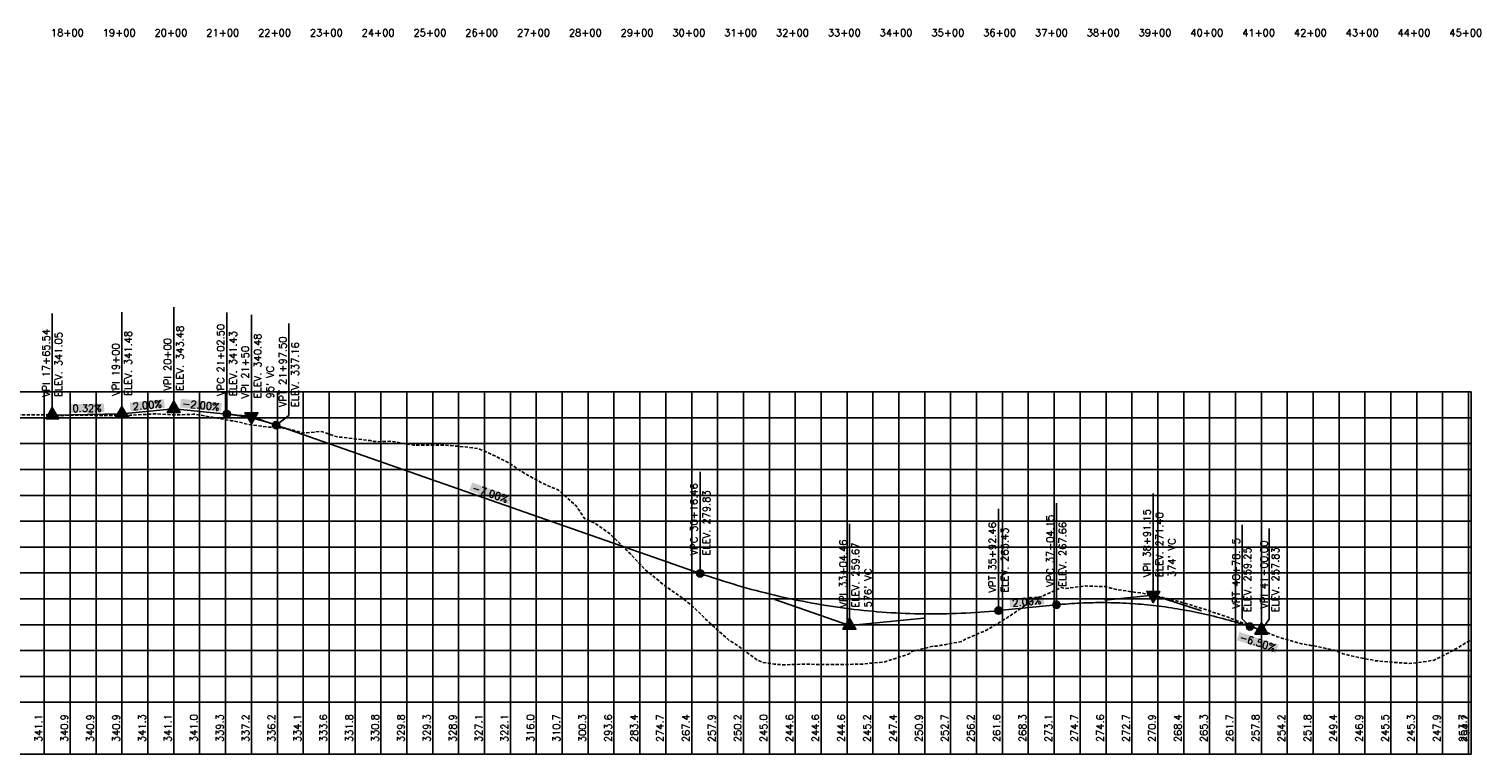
# Model space of a CAD drawing. Extents: x 114466 to 237039, y 16086 to 93345.
# Tile 74 of 81: x 222840 to 225640, y 40979 to 42380. Entities that reach past the tile are written whole.
import ezdxf
from ezdxf.enums import TextEntityAlignment as Align

# ---------------------------------------------------------------- set-up
doc = ezdxf.new("R2010")
doc.units = 0
doc.header["$LTSCALE"] = 50
doc.header["$MEASUREMENT"] = 0
doc.linetypes.add('HIDDEN_050%', pattern=[0.1875, 0.125, -0.0625])
doc.layers.get('0').update_dxf_attribs({"color": 1})
for name, color, linetype in [('ROBLOOP1-PEGCT', 101, 'Continuous'), ('ROBLOOP2-PBASE', 101, 'Continuous'), ('ROBLOOP2-PEGC', 1, 'HIDDEN_050%'), ('ROBLOOP2-PEGCT', 101, 'Continuous'), ('ROBLOOP2-PFGC', 4, 'Continuous'), ('ROBLOOP2-PFGCT', 3, 'Continuous'), ('ROBLOOP2-PFGCT-B', 3, 'Continuous'), ('ROBLOOP2-PGRID', 251, 'Continuous'), ('ROBLOOP2-PVGRID', 7, 'Continuous')]:
    doc.layers.add(name, color=color, linetype=linetype)
doc.styles.add('L140', font='ROMANSM.shx', dxfattribs={"height": 14})

# ---------------------------------------------------------------- blocks, each defined once
blk = doc.blocks.new('crv_tri')
for points in [[(0.125, -0.072), (0, 0.144), (-0.125, -0.072)], [(-0.125, -0.072), (0.125, -0.072), (0, 0.144)]]:
    blk.add_hatch(color=155).paths.add_polyline_path(points)
for p, q in [((0, 0.144), (-0.125, -0.072)), ((0.125, -0.072), (0, 0.144)), ((-0.125, -0.072), (0.125, -0.072))]:
    blk.add_line(p, q)
at = {"flags": 128}
for points in [[(0, 0.144), (-0.125, -0.072), (0.125, -0.072)], [(-0.125, -0.072), (0.125, -0.072), (0, 0.144)]]:
    blk.add_lwpolyline(points, close=True, dxfattribs=at)
blk.add_circle((0, 0), 0.025)
blk.add_circle((0, 0), 0.025)
blk.add_circle((0, 0), 0.025)
blk = doc.blocks.new('CRV_CIR')
at = {"color": 155, "const_width": 0.063, "flags": 128}
blk.add_lwpolyline([(-0.0315, 0, 1), (0.0315, 0, 1)], format="xyb", close=True, dxfattribs=at)
for radius in [0.07, 0.0187]:
    blk.add_circle((0, 0), radius)

msp = doc.modelspace()

# ---------------------------------------------------------------- linework, layer by layer
for p, q in [((221314.3069, 41128.82106), (225624.23974, 41128.82106)), ((221314.3069, 41078.82106), (225624.23974, 41078.82106))]:
    msp.add_line(p, q)
at = {"layer": 'ROBLOOP2-PBASE'}
for p, q in [((221314.3069, 41078.82106), (225624.23974, 41078.82106)), ((222869.5069, 40978.82106), (222869.5069, 41078.82106)), ((222919.5069, 40978.82106), (222919.5069, 41078.82106)), ((222969.5069, 40978.82106), (222969.5069, 41078.82106)), ((223019.5069, 40978.82106), (223019.5069, 41078.82106)), ((223069.5069, 40978.82106), (223069.5069, 41078.82106)), ((223119.5069, 40978.82106), (223119.5069, 41078.82106)), ((223169.5069, 40978.82106), (223169.5069, 41078.82106)), ((223219.5069, 40978.82106), (223219.5069, 41078.82106)), ((223269.5069, 40978.82106), (223269.5069, 41078.82106)), ((223319.5069, 40978.82106), (223319.5069, 41078.82106)), ((223369.5069, 40978.82106), (223369.5069, 41078.82106)), ((223419.5069, 40978.82106), (223419.5069, 41078.82106)), ((223469.5069, 40978.82106), (223469.5069, 41078.82106)), ((223519.5069, 40978.82106), (223519.5069, 41078.82106)), ((223569.5069, 40978.82106), (223569.5069, 41078.82106)), ((223619.5069, 40978.82106), (223619.5069, 41078.82106)), ((223669.5069, 40978.82106), (223669.5069, 41078.82106)), ((223719.5069, 40978.82106), (223719.5069, 41078.82106)), ((223769.5069, 40978.82106), (223769.5069, 41078.82106)), ((223819.5069, 40978.82106), (223819.5069, 41078.82106)), ((223869.5069, 40978.82106), (223869.5069, 41078.82106)), ((223919.5069, 40978.82106), (223919.5069, 41078.82106)), ((223969.5069, 40978.82106), (223969.5069, 41078.82106)), ((224019.5069, 40978.82106), (224019.5069, 41078.82106)), ((224069.5069, 40978.82106), (224069.5069, 41078.82106)), ((224119.5069, 40978.82106), (224119.5069, 41078.82106)), ((224169.5069, 40978.82106), (224169.5069, 41078.82106)), ((224219.5069, 40978.82106), (224219.5069, 41078.82106)), ((224269.5069, 40978.82106), (224269.5069, 41078.82106)), ((224319.5069, 40978.82106), (224319.5069, 41078.82106)), ((224369.5069, 40978.82106), (224369.5069, 41078.82106)), ((224419.5069, 40978.82106), (224419.5069, 41078.82106)), ((224469.5069, 40978.82106), (224469.5069, 41078.82106)), ((224519.5069, 40978.82106), (224519.5069, 41078.82106)), ((224569.5069, 40978.82106), (224569.5069, 41078.82106)), ((224619.5069, 40978.82106), (224619.5069, 41078.82106)), ((224669.5069, 40978.82106), (224669.5069, 41078.82106)), ((224719.5069, 40978.82106), (224719.5069, 41078.82106)), ((224769.5069, 40978.82106), (224769.5069, 41078.82106)), ((224819.5069, 40978.82106), (224819.5069, 41078.82106)), ((224869.5069, 40978.82106), (224869.5069, 41078.82106)), ((224919.5069, 40978.82106), (224919.5069, 41078.82106)), ((224969.5069, 40978.82106), (224969.5069, 41078.82106)), ((225019.5069, 40978.82106), (225019.5069, 41078.82106)), ((225069.5069, 40978.82106), (225069.5069, 41078.82106)), ((225119.5069, 40978.82106), (225119.5069, 41078.82106)), ((225169.5069, 40978.82106), (225169.5069, 41078.82106)), ((225219.5069, 40978.82106), (225219.5069, 41078.82106)), ((225269.5069, 40978.82106), (225269.5069, 41078.82106)), ((225319.5069, 40978.82106), (225319.5069, 41078.82106)), ((225369.5069, 40978.82106), (225369.5069, 41078.82106)), ((225419.5069, 40978.82106), (225419.5069, 41078.82106)), ((225469.5069, 40978.82106), (225469.5069, 41078.82106)), ((225519.5069, 40978.82106), (225519.5069, 41078.82106)), ((225569.5069, 40978.82106), (225569.5069, 41078.82106)), ((225619.5069, 40978.82106), (225619.5069, 41078.82106)), ((225624.23974, 40978.82106), (225624.23974, 41078.82106)), ((221314.3069, 40978.82106), (225624.23974, 40978.82106))]:
    msp.add_line(p, q, dxfattribs=at)
at = {"layer": 'ROBLOOP2-PEGC', "flags": 128}
msp.add_lwpolyline([(221314.3069, 41454.36719), (221317.18078, 41454.7261), (221317.52132, 41454.81999), (221365.18478, 41462.58948), (221365.52531, 41462.68301), (221413.18778, 41470.18938), (221460.85124, 41478.37589), (221461.19178, 41478.44971), (221461.53232, 41478.52575), (221509.19578, 41484.97964), (221509.53631, 41485.07715), (221557.19878, 41490.79629), (221604.86224, 41498.21826), (221605.20278, 41498.23834), (221605.54331, 41498.27856), (221653.20578, 41503.95798), (221653.54632, 41503.98948), (221701.20978, 41510.34904), (221748.87324, 41516.87243), (221749.21378, 41516.87268), (221749.55431, 41516.88513), (221797.21678, 41523.01136), (221844.88024, 41528.8993), (221845.22078, 41528.91253), (221845.56131, 41528.94218), (221893.22378, 41535.11309), (221893.56432, 41535.12887), (221941.22778, 41542.23808), (221988.89124, 41549.08417), (221989.23178, 41549.1306), (221989.57231, 41549.19132), (222037.23478, 41556.26578), (222037.57532, 41556.30852), (222085.23878, 41562.90142), (222085.57931, 41563.02826), (222133.24178, 41571.17009), (222180.90524, 41578.84028), (222181.24578, 41578.85344), (222181.58632, 41578.91044), (222229.24978, 41586.97781), (222229.59031, 41586.9965), (222267.82476, 41593.89818), (222275.8129, 41595.48483), (222277.20208, 41595.72368), (222277.26136, 41595.74433), (222314.71825, 41600.2835), (222314.73247, 41600.2835), (222322.70328, 41601.22338), (222325.40081, 41601.95284), (222361.62596, 41604.75457), (222361.64018, 41604.75457), (222365.36844, 41605.07336), (222373.99379, 41606.53192), (222405.74306, 41608.62659), (222408.53368, 41608.76163), (222408.54789, 41608.76163), (222423.45331, 41609.6797), (222444.30053, 41611.70257), (222455.44139, 41613.77565), (222455.4556, 41613.77565), (222474.25363, 41617.56285), (222481.63638, 41620.4956), (222499.91929, 41623.11794), (222502.3491, 41623.88987), (222502.36332, 41623.88987), (222518.0187, 41629.40112), (222526.97292, 41626.48109), (222549.25681, 41633.66321), (222549.27103, 41633.66321), (222553.6425, 41635.00654), (222582.35255, 41631.40478), (222588.5126, 41632.63138), (222596.16452, 41632.26126), (222596.17874, 41632.26126), (222598.205, 41632.06863), (222641.37302, 41636.22346), (222643.07223, 41636.1953), (222643.08645, 41636.1953), (222675.25799, 41635.13728), (222684.94622, 41635.53225), (222684.95633, 41635.53225), (222705.86787, 41636.29093), (222745.45876, 41635.45526), (222771.99611, 41636.0909), (222815.25473, 41634.20947), (222838.12297, 41634.59097), (222885.0507, 41634.06459), (222900.51037, 41632.41923), (222907.75897, 41633.41321), (222946.75462, 41633.61856), (222948.05703, 41633.60535), (222951.64378, 41633.56897), (222952.62854, 41633.55598), (222996.57015, 41633.04825), (222998.01859, 41633.07744), (222999.86571, 41633.07669), (223000.29135, 41633.00282), (223002.58168, 41633.00413), (223034.38586, 41633.31257), (223035.8939, 41633.53668), (223058.08451, 41634.80088), (223059.22465, 41634.90235), (223060.37714, 41634.99464), (223086.09939, 41636.47196), (223086.19924, 41636.47263), (223117.51472, 41634.39236), (223118.93593, 41634.22674), (223119.38525, 41634.19069), (223120.48848, 41634.24091), (223147.92505, 41634.93223), (223150.88582, 41635.11577), (223156.85637, 41635.435), (223161.38333, 41635.52057), (223224.53134, 41624.24157), (223228.95436, 41623.18512), (223231.01919, 41623.10514), (223233.70914, 41622.77348), (223234.41767, 41622.74808), (223234.88963, 41622.61083), (223268.42587, 41615.01133), (223301.01649, 41610.93743), (223302.38148, 41610.87228), (223303.82215, 41610.714), (223336.33778, 41608.39487), (223367.14473, 41599.78334), (223370.29405, 41599.3883), (223373.61812, 41599.45053), (223404.24969, 41602.38729), (223433.27159, 41592.24237), (223438.20534, 41591.2448), (223443.41264, 41590.99626), (223499.39983, 41584.54611), (223506.11791, 41583.06455), (223513.20861, 41582.41126), (223540.07422, 41583.44649), (223565.52806, 41578.39674), (223574.03044, 41577.45121), (223583.00457, 41576.0462), (223607.98613, 41575.52098), (223631.65492, 41575.55661), (223641.94184, 41575.60397), (223652.79909, 41575.15356), (223697.78316, 41570.62564), (223709.85422, 41568.34639), (223722.59506, 41563.07214), (223763.91002, 41543.11583), (223792.38957, 41523.97394), (223830.03825, 41502.59368), (223862.18554, 41489.01423), (223896.16649, 41458.66195), (223913.59061, 41432.6877), (223931.98151, 41425.72346), (223962.29335, 41403.87602), (224001.77603, 41365.02398), (224025.1013, 41339.91596), (224028.55322, 41336.19009), (224069.7487, 41302.35202), (224075.80633, 41298.28228), (224075.81948, 41298.28228), (224099.28336, 41282.25), (224117.48319, 41267.69501), (224126.52451, 41259.23892), (224126.53765, 41259.23892), (224132.28276, 41253.89785), (224151.84353, 41234.3486), (224177.24268, 41211.63398), (224177.25583, 41211.63398), (224179.8326, 41209.34493), (224186.45151, 41203.81348), (224190.38589, 41199.30557), (224205.85266, 41189.8543), (224227.96086, 41173.81735), (224227.97401, 41173.81735), (224245.47801, 41161.11765), (224257.19086, 41155.75765), (224278.67903, 41152.64861), (224278.69218, 41152.64861), (224281.44898, 41152.26231), (224293.50164, 41151.55982), (224298.29537, 41151.3926), (224329.39721, 41152.22222), (224329.41036, 41152.22222), (224330.51648, 41152.24048), (224349.40559, 41152.34565), (224368.89952, 41151.6452), (224380.11539, 41151.80178), (224380.12853, 41151.80178), (224399.25469, 41151.82226), (224408.56694, 41151.6051), (224430.83356, 41152.23854), (224430.84671, 41152.23854), (224448.21304, 41152.45478), (224449.76265, 41152.61005), (224460.60808, 41154.03416), (224481.55174, 41155.7244), (224481.56489, 41155.7244), (224492.91082, 41156.76227), (224496.59521, 41158.22636), (224532.26992, 41170.09621), (224532.28306, 41170.09621), (224538.41851, 41172.09638), (224539.96106, 41173.33376), (224544.68378, 41177.10474), (224585.86338, 41187.3142), (224592.69104, 41187.37032), (224599.67967, 41188.80346), (224640.6973, 41196.2522), (224648.25247, 41200.95503), (224688.70457, 41218.20265), (224728.22414, 41241.7988), (224736.71183, 41247.63837), (224745.39962, 41253.42029), (224784.7181, 41281.13372), (224793.97246, 41282.62517), (224832.72536, 41300.42707), (224842.54592, 41298.86787), (224880.73162, 41303.69341), (224918.03783, 41302.3658), (224928.73889, 41299.69386), (224939.69245, 41296.82311), (224976.74615, 41291.21982), (224988.26587, 41289.96129), (225024.75241, 41282.36574), (225060.3986, 41273.67928), (225072.75968, 41269.99111), (225107.85179, 41259.16959), (225120.76594, 41254.72998), (225155.30544, 41243.1225), (225168.7732, 41237.68261), (225202.75936, 41224.89296), (225216.78047, 41219.05663), (225250.21259, 41205.53708), (225264.78673, 41201.15148), (225297.6662, 41191.60013), (225312.79399, 41189.05455), (225328.27842, 41186.17635), (225360.80026, 41179.50525), (225376.8514, 41172.52493), (225408.80752, 41165.05875), (225440.02697, 41159.27014), (225456.81478, 41157.51587), (225473.99837, 41156.11396), (225504.82105, 41153.87534), (225522.57139, 41155.46092), (225552.82831, 41160.13519), (225571.14467, 41169.15728), (225600.83457, 41185.3556), (225624.23874, 41200.04019)], dxfattribs=at)
at = {"layer": 'ROBLOOP2-PFGC'}
for p, q in [((222885.0507, 41634.06459), (223019.5069, 41636.22106)), ((223019.5069, 41636.22106), (223119.5069, 41646.22106)), ((223119.5069, 41646.22106), (223222.0069, 41635.97106)), ((223317.0069, 41614.59606), (224135.96523, 41327.96064)), ((224711.96523, 41255.96064), (224823.65817, 41267.12993)), ((225197.65817, 41225.05493), (225219.5069, 41217.9541))]:
    msp.add_line(p, q, dxfattribs=at)
for points in [[(223222.0069, 41635.97106), (223223.49127, 41635.81972), (223224.97565, 41635.66259), (223226.46002, 41635.49965), (223227.9444, 41635.33092), (223229.42877, 41635.15639), (223230.91315, 41634.97606), (223232.39752, 41634.78994), (223233.8819, 41634.59801), (223235.36627, 41634.40029), (223236.85065, 41634.19677), (223238.33502, 41633.98745), (223239.8194, 41633.77233), (223241.30377, 41633.55141), (223242.78815, 41633.3247), (223244.27252, 41633.09218), (223245.7569, 41632.85387), (223247.24127, 41632.60976), (223248.72565, 41632.35985), (223250.21002, 41632.10414), (223251.6944, 41631.84264), (223253.17877, 41631.57534), (223254.66315, 41631.30223), (223256.14752, 41631.02333), (223257.6319, 41630.73864), (223259.11627, 41630.44814), (223260.60065, 41630.15184), (223262.08502, 41629.84975), (223263.5694, 41629.54186), (223265.05377, 41629.22817), (223266.53815, 41628.90868), (223268.02252, 41628.58339), (223269.5069, 41628.25231), (223270.99127, 41627.91542), (223272.47565, 41627.57274), (223273.96002, 41627.22426), (223275.4444, 41626.86998), (223276.92877, 41626.50991), (223278.41315, 41626.14403), (223279.89752, 41625.77236), (223281.3819, 41625.39489), (223282.86627, 41625.01162), (223284.35065, 41624.62255), (223285.83502, 41624.22768), (223287.3194, 41623.82701), (223288.80377, 41623.42055), (223290.28815, 41623.00829), (223291.77252, 41622.59023), (223293.2569, 41622.16637), (223294.74127, 41621.73671), (223296.22565, 41621.30126), (223297.71002, 41620.86), (223299.1944, 41620.41295), (223300.67877, 41619.9601), (223302.16315, 41619.50145), (223303.64752, 41619.03701), (223305.1319, 41618.56676), (223306.61627, 41618.09072), (223308.10065, 41617.60887), (223309.58502, 41617.12123), (223311.0694, 41616.6278), (223312.55377, 41616.12856), (223314.03815, 41615.62352), (223315.52252, 41615.11269), (223317.0069, 41614.59606)], [(224135.96523, 41327.96064), (224144.96523, 41324.84228), (224153.96523, 41321.7872), (224162.96523, 41318.79541), (224171.96523, 41315.86689), (224180.96523, 41313.00166), (224189.96523, 41310.1997), (224198.96523, 41307.46103), (224207.96523, 41304.78564), (224216.96523, 41302.17353), (224225.96523, 41299.6247), (224234.96523, 41297.13916), (224243.96523, 41294.71689), (224252.96523, 41292.35791), (224261.96523, 41290.0622), (224270.96523, 41287.82978), (224279.96523, 41285.66064), (224288.96523, 41283.55478), (224297.96523, 41281.5122), (224306.96523, 41279.53291), (224315.96523, 41277.61689), (224324.96523, 41275.76416), (224333.96523, 41273.9747), (224342.96523, 41272.24853), (224351.96523, 41270.58564), (224360.96523, 41268.98603), (224369.96523, 41267.4497), (224378.96523, 41265.97666), (224387.96523, 41264.56689), (224396.96523, 41263.22041), (224405.96523, 41261.9372), (224414.96523, 41260.71728), (224423.96523, 41259.56064), (224432.96523, 41258.46728), (224441.96523, 41257.4372), (224450.96523, 41256.47041), (224459.96523, 41255.56689), (224468.96523, 41254.72666), (224477.96523, 41253.9497), (224486.96523, 41253.23603), (224495.96523, 41252.58564), (224504.96523, 41251.99853), (224513.96523, 41251.4747), (224522.96523, 41251.01416), (224531.96523, 41250.61689), (224540.96523, 41250.28291), (224549.96523, 41250.0122), (224558.96523, 41249.80478), (224567.96523, 41249.66064), (224576.96523, 41249.57978), (224585.96523, 41249.5622), (224594.96523, 41249.60791), (224603.96523, 41249.71689), (224612.96523, 41249.88916), (224621.96523, 41250.1247), (224630.96523, 41250.42353), (224639.96523, 41250.78564), (224648.96523, 41251.21103), (224657.96523, 41251.6997), (224666.96523, 41252.25166), (224675.96523, 41252.86689), (224684.96523, 41253.54541), (224693.96523, 41254.2872), (224702.96523, 41255.09228), (224711.96523, 41255.96064)], [(224823.65817, 41267.12993), (224829.50192, 41267.69491), (224835.34567, 41268.22107), (224841.18942, 41268.70843), (224847.03317, 41269.15698), (224852.87692, 41269.56673), (224858.72067, 41269.93767), (224864.56442, 41270.26981), (224870.40817, 41270.56314), (224876.25192, 41270.81766), (224882.09567, 41271.03338), (224887.93942, 41271.21029), (224893.78317, 41271.34839), (224899.62692, 41271.44769), (224905.47067, 41271.50818), (224911.31442, 41271.52987), (224917.15817, 41271.51275), (224923.00192, 41271.45682), (224928.84567, 41271.36209), (224934.68942, 41271.22855), (224940.53317, 41271.0562), (224946.37692, 41270.84505), (224952.22067, 41270.5951), (224958.06442, 41270.30633), (224963.90817, 41269.97876), (224969.75192, 41269.61239), (224975.59567, 41269.2072), (224981.43942, 41268.76322), (224987.28317, 41268.28042), (224993.12692, 41267.75882), (224998.97067, 41267.19842), (225004.81442, 41266.5992), (225010.65817, 41265.96118), (225016.50192, 41265.28436), (225022.34567, 41264.56873), (225028.18942, 41263.81429), (225034.03317, 41263.02105), (225039.87692, 41262.189), (225045.72067, 41261.31814), (225051.56442, 41260.40848), (225057.40817, 41259.46001), (225063.25192, 41258.47274), (225069.09567, 41257.44666), (225074.93942, 41256.38177), (225080.78317, 41255.27808), (225086.62692, 41254.13558), (225092.47067, 41252.95427), (225098.31442, 41251.73416), (225104.15817, 41250.47525), (225110.00192, 41249.17752), (225115.84567, 41247.84099), (225121.68942, 41246.46566), (225127.53317, 41245.05152), (225133.37692, 41243.59857), (225139.22067, 41242.10681), (225145.06442, 41240.57625), (225150.90817, 41239.00689), (225156.75192, 41237.39871), (225162.59567, 41235.75174), (225168.43942, 41234.06595), (225174.28317, 41232.34136), (225180.12692, 41230.57796), (225185.97067, 41228.77576), (225191.81442, 41226.93475), (225197.65817, 41225.05493)]]:
    msp.add_lwpolyline(points, dxfattribs=at)
at = {"layer": 'ROBLOOP2-PFGCT'}
for p, q in [((222885.0507, 41634.06459), (222885.0507, 41830.56459)), ((223019.5069, 41636.22106), (223019.5069, 41832.72106)), ((223119.5069, 41646.22106), (223119.5069, 41842.72106)), ((223222.0069, 41635.97106), (223222.0069, 41832.47106)), ((223269.5069, 41631.22106), (223269.5069, 41827.72106)), ((223342.0069, 41633.03527), (223342.0069, 41811.09606)), ((223317.0069, 41614.59606), (223342.0069, 41633.03527)), ((224135.96523, 41327.96064), (224135.96523, 41524.46064)), ((224823.65817, 41267.12993), (224823.65817, 41463.62993)), ((225010.65817, 41285.82993), (225010.65817, 41482.32993)), ((224711.96523, 41255.96064), (224711.96523, 41452.46064)), ((224423.96523, 41227.16064), (224423.96523, 41423.66064))]:
    msp.add_line(p, q, dxfattribs=at)
for points in [[(225197.65817, 41225.05494), (225182.65817, 41239.9557), (225182.65817, 41421.55494)], [(225219.5069, 41217.9541), (225234.5069, 41239.57063), (225234.5069, 41414.4541)]]:
    msp.add_lwpolyline(points, dxfattribs=at)
at = {"layer": 'ROBLOOP2-PFGCT', "color": 155}
for points in [[(223036.24662, 41641.50946), (223034.57318, 41658.22591), (223102.05105, 41648.09695), (223100.37761, 41664.8134)], [(223131.57924, 41648.63601), (223133.25267, 41665.35246), (223210.65069, 41640.7204), (223212.32412, 41657.43685)], [(222919.15858, 41638.21336), (222918.88981, 41655.01121), (222985.28345, 41639.27137), (222985.01468, 41656.06922)], [(223690.17131, 41487.79772), (223695.71933, 41503.65519), (223765.17966, 41461.55466), (223770.72769, 41477.41213)], [(224734.55142, 41261.83369), (224732.87798, 41278.55014), (224800.35585, 41268.42118), (224798.68241, 41285.13763)], [(225171.90669, 41198.70454), (225177.09818, 41214.68229), (225247.48398, 41174.14799), (225252.67547, 41190.12574)]]:
    msp.add_solid(points, dxfattribs=at)
at = {"layer": 'ROBLOOP2-PFGCT-B'}
for p, q in [((223245.7569, 41633.59606), (223269.5069, 41631.22106)), ((223269.5069, 41631.22106), (223293.2569, 41622.90856)), ((224279.96523, 41277.56064), (224423.96523, 41227.16064)), ((224917.15817, 41276.47993), (225010.65817, 41285.82993)), ((225010.65817, 41285.82993), (225104.15817, 41255.44243)), ((224423.96523, 41227.16064), (224567.96523, 41241.56064))]:
    msp.add_line(p, q, dxfattribs=at)
at = {"layer": 'ROBLOOP2-PGRID'}
for p, q in [((221314.3069, 41678.82106), (225624.23974, 41678.82106)), ((222869.5069, 41078.82106), (222869.5069, 41678.82106)), ((222919.5069, 41078.82106), (222919.5069, 41678.82106)), ((222969.5069, 41078.82106), (222969.5069, 41678.82106)), ((223019.5069, 41078.82106), (223019.5069, 41678.82106)), ((223069.5069, 41078.82106), (223069.5069, 41678.82106)), ((223119.5069, 41078.82106), (223119.5069, 41678.82106)), ((223169.5069, 41078.82106), (223169.5069, 41678.82106)), ((223219.5069, 41078.82106), (223219.5069, 41678.82106)), ((223269.5069, 41078.82106), (223269.5069, 41678.82106)), ((223319.5069, 41078.82106), (223319.5069, 41678.82106)), ((223369.5069, 41078.82106), (223369.5069, 41678.82106)), ((223419.5069, 41078.82106), (223419.5069, 41678.82106)), ((223469.5069, 41078.82106), (223469.5069, 41678.82106)), ((223519.5069, 41078.82106), (223519.5069, 41678.82106)), ((223569.5069, 41078.82106), (223569.5069, 41678.82106)), ((223619.5069, 41078.82106), (223619.5069, 41678.82106)), ((223669.5069, 41078.82106), (223669.5069, 41678.82106)), ((223719.5069, 41078.82106), (223719.5069, 41678.82106)), ((223769.5069, 41078.82106), (223769.5069, 41678.82106)), ((223819.5069, 41078.82106), (223819.5069, 41678.82106)), ((223869.5069, 41078.82106), (223869.5069, 41678.82106)), ((223919.5069, 41078.82106), (223919.5069, 41678.82106)), ((223969.5069, 41078.82106), (223969.5069, 41678.82106)), ((224019.5069, 41078.82106), (224019.5069, 41678.82106)), ((224069.5069, 41078.82106), (224069.5069, 41678.82106)), ((224119.5069, 41078.82106), (224119.5069, 41678.82106)), ((224169.5069, 41078.82106), (224169.5069, 41678.82106)), ((224219.5069, 41078.82106), (224219.5069, 41678.82106)), ((224269.5069, 41078.82106), (224269.5069, 41678.82106)), ((224319.5069, 41078.82106), (224319.5069, 41678.82106)), ((224369.5069, 41078.82106), (224369.5069, 41678.82106)), ((224419.5069, 41078.82106), (224419.5069, 41678.82106)), ((224469.5069, 41078.82106), (224469.5069, 41678.82106)), ((224519.5069, 41078.82106), (224519.5069, 41678.82106)), ((224569.5069, 41078.82106), (224569.5069, 41678.82106)), ((224619.5069, 41078.82106), (224619.5069, 41678.82106)), ((224669.5069, 41078.82106), (224669.5069, 41678.82106)), ((224719.5069, 41078.82106), (224719.5069, 41678.82106)), ((224769.5069, 41078.82106), (224769.5069, 41678.82106)), ((224819.5069, 41078.82106), (224819.5069, 41678.82106)), ((224869.5069, 41078.82106), (224869.5069, 41678.82106)), ((224919.5069, 41078.82106), (224919.5069, 41678.82106)), ((224969.5069, 41078.82106), (224969.5069, 41678.82106)), ((225019.5069, 41078.82106), (225019.5069, 41678.82106)), ((225069.5069, 41078.82106), (225069.5069, 41678.82106)), ((225119.5069, 41078.82106), (225119.5069, 41678.82106)), ((225169.5069, 41078.82106), (225169.5069, 41678.82106)), ((225219.5069, 41078.82106), (225219.5069, 41678.82106)), ((225269.5069, 41078.82106), (225269.5069, 41678.82106)), ((225319.5069, 41078.82106), (225319.5069, 41678.82106)), ((225369.5069, 41078.82106), (225369.5069, 41678.82106)), ((225419.5069, 41078.82106), (225419.5069, 41678.82106)), ((225469.5069, 41078.82106), (225469.5069, 41678.82106)), ((225519.5069, 41078.82106), (225519.5069, 41678.82106)), ((225569.5069, 41078.82106), (225569.5069, 41678.82106)), ((225619.5069, 41078.82106), (225619.5069, 41678.82106)), ((225624.23974, 41078.82106), (225624.23974, 41678.82106)), ((221314.3069, 41628.82106), (225624.23974, 41628.82106)), ((221314.3069, 41578.82106), (225624.23974, 41578.82106)), ((221314.3069, 41528.82106), (225624.23974, 41528.82106)), ((221314.3069, 41478.82106), (225624.23974, 41478.82106)), ((221314.3069, 41428.82106), (225624.23974, 41428.82106)), ((221314.3069, 41378.82106), (225624.23974, 41378.82106)), ((221314.3069, 41328.82106), (225624.23974, 41328.82106)), ((221314.3069, 41278.82106), (225624.23974, 41278.82106)), ((221314.3069, 41228.82106), (225624.23974, 41228.82106)), ((221314.3069, 41178.82106), (225624.23974, 41178.82106)), ((221314.3069, 41128.82106), (225624.23974, 41128.82106))]:
    msp.add_line(p, q, dxfattribs=at)
at = {"layer": 'ROBLOOP2-PVGRID'}
for p, q in [((222869.5069, 41078.82106), (222869.5069, 41634.23894)), ((222919.5069, 41078.82106), (222919.5069, 41633.47508)), ((222969.5069, 41078.82106), (222969.5069, 41633.36096)), ((223019.5069, 41078.82106), (223019.5069, 41633.16827)), ((223069.5069, 41078.82106), (223069.5069, 41635.51899)), ((223119.5069, 41078.82106), (223119.5069, 41634.19623)), ((223169.5069, 41078.82106), (223169.5069, 41634.06961)), ((223219.5069, 41078.82106), (223219.5069, 41625.139)), ((223269.5069, 41078.82106), (223269.5069, 41614.8762)), ((223319.5069, 41078.82106), (223319.5069, 41609.59531)), ((223369.5069, 41078.82106), (223369.5069, 41599.48704)), ((223419.5069, 41078.82106), (223419.5069, 41597.05397)), ((223469.5069, 41078.82106), (223469.5069, 41587.99)), ((223519.5069, 41078.82106), (223519.5069, 41582.65396)), ((223569.5069, 41078.82106), (223569.5069, 41577.95426)), ((223619.5069, 41078.82106), (223619.5069, 41575.53832)), ((223669.5069, 41078.82106), (223669.5069, 41573.47182)), ((223719.5069, 41078.82106), (223719.5069, 41564.35053)), ((223769.5069, 41078.82106), (223769.5069, 41539.35401)), ((223819.5069, 41078.82106), (223819.5069, 41508.57432)), ((223869.5069, 41078.82106), (223869.5069, 41482.47469)), ((223919.5069, 41078.82106), (223919.5069, 41430.44733)), ((223969.5069, 41078.82106), (223969.5069, 41396.77769)), ((224019.5069, 41078.82106), (224019.5069, 41345.93794)), ((224069.5069, 41078.82106), (224069.5069, 41302.55064)), ((224869.5069, 41078.82106), (224869.5069, 41302.27494)), ((224919.5069, 41078.82106), (224919.5069, 41301.99899)), ((224769.5069, 41078.82106), (224769.5069, 41270.41218)), ((224819.5069, 41078.82106), (224819.5069, 41294.35492)), ((224969.5069, 41078.82106), (224969.5069, 41292.31455)), ((225019.5069, 41078.82106), (225019.5069, 41283.45772)), ((225069.5069, 41078.82106), (225069.5069, 41270.96164)), ((224119.5069, 41078.82106), (224119.5069, 41265.80229)), ((225119.5069, 41078.82106), (225119.5069, 41255.16281)), ((224169.5069, 41078.82106), (224169.5069, 41218.55214)), ((224719.5069, 41078.82106), (224719.5069, 41236.59395)), ((225169.5069, 41078.82106), (225169.5069, 41237.4065)), ((225219.5069, 41078.82106), (225219.5069, 41217.9541)), ((224569.5069, 41078.82106), (224569.5069, 41183.25902)), ((224619.5069, 41078.82106), (224619.5069, 41192.40405)), ((224669.5069, 41078.82106), (224669.5069, 41210.01731)), ((225269.5069, 41078.82106), (225269.5069, 41199.78029)), ((225319.5069, 41078.82106), (225319.5069, 41187.80677)), ((225619.5069, 41078.82106), (225619.5069, 41197.07126)), ((225624.23974, 41078.82106), (225624.23974, 41200.00944)), ((224219.5069, 41078.82106), (224219.5069, 41179.94972)), ((224519.5069, 41078.82106), (224519.5069, 41165.84964)), ((225369.5069, 41078.82106), (225369.5069, 41175.71891)), ((225419.5069, 41078.82106), (225419.5069, 41163.0749)), ((225469.5069, 41078.82106), (225469.5069, 41156.48039)), ((225519.5069, 41078.82106), (225519.5069, 41155.18718)), ((225569.5069, 41078.82106), (225569.5069, 41168.35056)), ((224269.5069, 41078.82106), (224269.5069, 41153.97569)), ((224319.5069, 41078.82106), (224319.5069, 41151.9584)), ((224369.5069, 41078.82106), (224369.5069, 41151.65368)), ((224419.5069, 41078.82106), (224419.5069, 41151.91632)), ((224469.5069, 41078.82106), (224469.5069, 41154.75233))]:
    msp.add_line(p, q, dxfattribs=at)

# ---------------------------------------------------------------- block references
at = {"layer": 'ROBLOOP2-PFGCT-B', "xscale": 100, "yscale": 100, "zscale": 100}
for name, p in [('crv_tri', (223119.5069, 41646.22106)), ('crv_tri', (222885.0507, 41634.06459)), ('crv_tri', (223019.5069, 41636.22106)), ('CRV_CIR', (223222.0069, 41635.97106)), ('CRV_CIR', (223317.0069, 41614.59606)), ('CRV_CIR', (224135.96523, 41327.96064)), ('CRV_CIR', (224823.65817, 41267.12993)), ('crv_tri', (224423.96523, 41227.16064)), ('CRV_CIR', (224711.96523, 41255.96064)), ('CRV_CIR', (225197.65817, 41225.05494)), ('crv_tri', (225219.5069, 41217.9541))]:
    msp.add_blockref(name, p, dxfattribs=at)
at = {"layer": 'ROBLOOP2-PFGCT-B', "xscale": 100, "yscale": 100, "zscale": 100, "rotation": 180}
for p in [(223269.5069, 41631.22106), (225010.65817, 41285.82993)]:
    msp.add_blockref('crv_tri', p, dxfattribs=at)

# ---------------------------------------------------------------- texts
at = {"layer": 'ROBLOOP1-PEGCT', "style": 'L140'}
for s, p in [('18+00', (222914.0969, 42372.94513)), ('19+00', (223014.0969, 42372.94513)), ('20+00', (223114.0969, 42372.94513)), ('21+00', (223214.0969, 42372.94513)), ('22+00', (223314.0969, 42372.94513)), ('23+00', (223414.0969, 42372.94513)), ('24+00', (223514.0969, 42372.94513)), ('25+00', (223614.0969, 42372.94513)), ('26+00', (223714.0969, 42372.94513)), ('27+00', (223814.0969, 42372.94513)), ('28+00', (223914.0969, 42372.94513)), ('29+00', (224014.0969, 42372.94513)), ('30+00', (224114.0969, 42372.94513)), ('31+00', (224214.0969, 42372.94513)), ('32+00', (224314.0969, 42372.94513)), ('33+00', (224414.0969, 42372.94513)), ('34+00', (224514.0969, 42372.94513)), ('35+00', (224614.0969, 42372.94513)), ('36+00', (224714.0969, 42372.94513)), ('37+00', (224814.0969, 42372.94513)), ('38+00', (224914.0969, 42372.94513)), ('39+00', (225014.0969, 42372.94513)), ('40+00', (225114.0969, 42372.94513)), ('41+00', (225214.0969, 42372.94513)), ('42+00', (225314.0969, 42372.94513)), ('43+00', (225414.0969, 42372.94513)), ('44+00', (225514.0969, 42372.94513)), ('45+00', (225614.0969, 42372.94513))]:
    msp.add_text(s, height=14, dxfattribs=at).set_placement(p, align=Align.MIDDLE_CENTER)
at = {"layer": 'ROBLOOP2-PEGCT', "style": 'L140'}
for s, p in [('341.1', (222869.5069, 41028.82106)), ('340.9', (222919.5069, 41028.82106)), ('340.9', (222969.5069, 41028.82106)), ('340.9', (223019.5069, 41028.82106)), ('341.3', (223069.5069, 41028.82106)), ('341.1', (223119.5069, 41028.82106)), ('341.0', (223169.5069, 41028.82106)), ('339.3', (223219.5069, 41028.82106)), ('337.2', (223269.5069, 41028.82106)), ('336.2', (223319.5069, 41028.82106)), ('334.1', (223369.5069, 41028.82106)), ('333.6', (223419.5069, 41028.82106)), ('331.8', (223469.5069, 41028.82106)), ('330.8', (223519.5069, 41028.82106)), ('329.8', (223569.5069, 41028.82106)), ('329.3', (223619.5069, 41028.82106)), ('328.9', (223669.5069, 41028.82106)), ('327.1', (223719.5069, 41028.82106)), ('322.1', (223769.5069, 41028.82106)), ('316.0', (223819.5069, 41028.82106)), ('310.7', (223869.5069, 41028.82106)), ('300.3', (223919.5069, 41028.82106)), ('293.6', (223969.5069, 41028.82106)), ('283.4', (224019.5069, 41028.82106)), ('274.7', (224069.5069, 41028.82106)), ('267.4', (224119.5069, 41028.82106)), ('257.9', (224169.5069, 41028.82106)), ('250.2', (224219.5069, 41028.82106)), ('245.0', (224269.5069, 41028.82106)), ('244.6', (224319.5069, 41028.82106)), ('244.6', (224369.5069, 41028.82106)), ('244.6', (224419.5069, 41028.82106)), ('245.2', (224469.5069, 41028.82106)), ('247.4', (224519.5069, 41028.82106)), ('250.9', (224569.5069, 41028.82106)), ('252.7', (224619.5069, 41028.82106)), ('256.2', (224669.5069, 41028.82106)), ('261.6', (224719.5069, 41028.82106)), ('268.3', (224769.5069, 41028.82106)), ('273.1', (224819.5069, 41028.82106)), ('274.7', (224869.5069, 41028.82106)), ('274.6', (224919.5069, 41028.82106)), ('272.7', (224969.5069, 41028.82106)), ('270.9', (225019.5069, 41028.82106)), ('268.4', (225069.5069, 41028.82106)), ('265.3', (225119.5069, 41028.82106)), ('261.7', (225169.5069, 41028.82106)), ('257.8', (225219.5069, 41028.82106)), ('254.2', (225269.5069, 41028.82106)), ('251.8', (225319.5069, 41028.82106)), ('249.4', (225369.5069, 41028.82106)), ('246.9', (225419.5069, 41028.82106)), ('245.5', (225469.5069, 41028.82106)), ('245.3', (225519.5069, 41028.82106)), ('247.9', (225569.5069, 41028.82106)), ('253.7', (225619.5069, 41028.82106)), ('254.2', (225624.23974, 41028.82106))]:
    msp.add_text(s, height=14, rotation=90, dxfattribs=at).set_placement(p, align=Align.BOTTOM_CENTER)
at = {"layer": 'ROBLOOP2-PFGCT', "style": 'L140'}
for s, p in [('VPI 17+65.54', (222880.0507, 41669.06459)), ('ELEV. 341.05', (222904.0507, 41669.06459)), ('ELEV. 341.48', (223038.5069, 41671.22106)), ('ELEV. 343.48', (223138.5069, 41681.22106)), ('VPC 21+02.50', (223217.0069, 41670.97106)), ('ELEV. 341.43', (223241.0069, 41670.97106)), ('ELEV. 340.48', (223288.5069, 41666.22106)), ('VPI 19+00', (223014.5069, 41671.22106)), ('VPI 20+00', (223114.5069, 41681.22106)), ('VPI 21+50', (223264.5069, 41666.22106)), ('VPT 21+97.50', (223337.0069, 41649.59606)), ('ELEV. 337.16', (223361.0069, 41649.59606)), ("95' VC", (223312.5069, 41666.22106)), ('VPC 30+16.46', (224130.96523, 41362.96064)), ('ELEV. 279.83', (224154.96523, 41362.96064)), ('VPT 35+92.46', (224706.96523, 41290.96064)), ('VPC 37+04.15', (224818.65817, 41302.12993)), ('ELEV. 267.66', (224842.65817, 41302.12993)), ('VPI 38+91.15', (225005.65817, 41320.82993)), ('ELEV. 271.40', (225029.65817, 41320.82993)), ('ELEV. 265.43', (224730.96523, 41290.96064)), ("374' VC", (225053.65816, 41320.82993)), ('VPI 33+04.46', (224418.96523, 41262.16064)), ('ELEV. 259.67', (224442.96523, 41262.16064)), ('VPT 40+78.15', (225177.65817, 41260.05494)), ('ELEV. 259.25', (225199.5069, 41252.9541)), ('VPI 41+00.00', (225231.65817, 41260.05494)), ('ELEV. 257.83', (225253.5069, 41252.9541)), ("576' VC", (224466.96523, 41262.16064))]:
    msp.add_text(s, height=14, rotation=90, dxfattribs=at).set_placement(p)
for s, rotation, p in [('2.00%', 5.71666667, (223069.00938, 41646.19624)), ('-2.00%', 354.28333333, (223171.25442, 41646.07124)), ('0.32%', 0.91666667, (222952.19862, 41640.14218)), ('-7.00%', 340.71666667, (223728.13782, 41475.99764)), ('2.00%', 5.71666667, (224767.31418, 41266.52047)), ('-6.50%', 342, (225210.12796, 41187.75774))]:
    msp.add_text(s, height=14, rotation=rotation, dxfattribs=at).set_placement(p, align=Align.CENTER)

doc.saveas('drawing.dxf')
